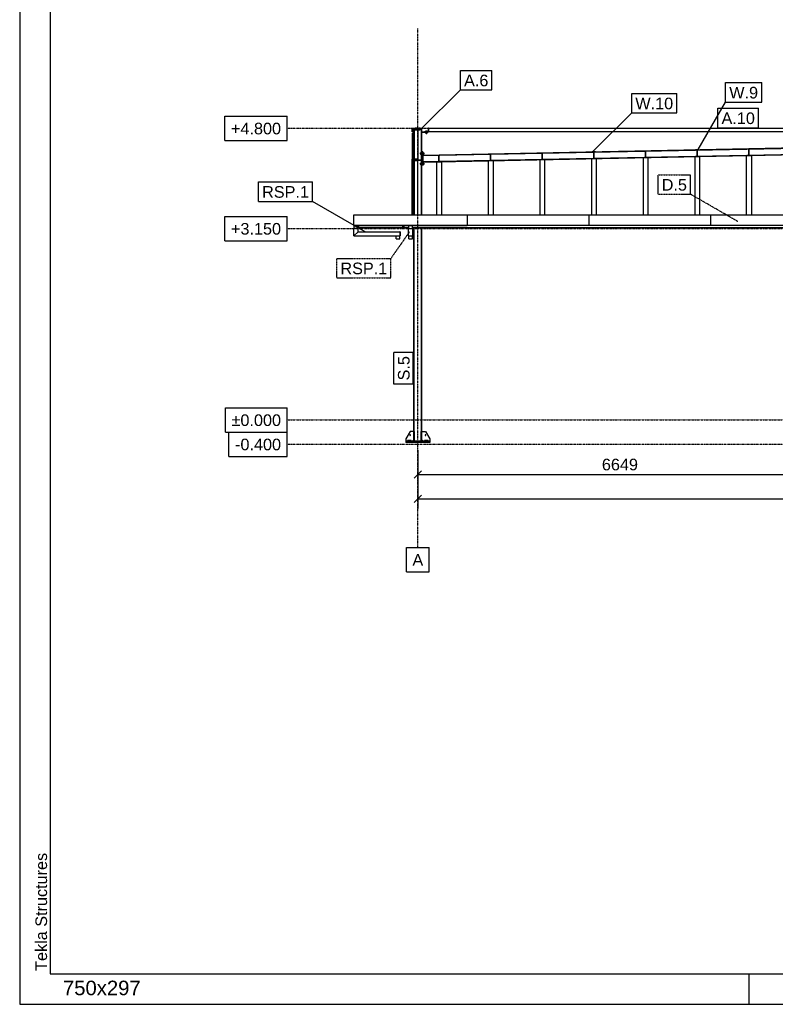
# Model space of a CAD drawing. Header units: millimetres. Extents: x 0 to 75000, y 0 to 29700.
# Tile 1 of 30: x 0 to 12431, y 0 to 16206. Entities that reach past the tile are written whole.
import ezdxf

# ---------------------------------------------------------------- set-up
doc = ezdxf.new("R2010")
doc.units = ezdxf.units.MM
doc.linetypes.add('DXK_LINE_DOT2', pattern=[3.9198, 1.9599, -1.9599])
doc.linetypes.add('DXK_LINE_DOT3', pattern=[5.9187, 2.979, -0.9799, 0.9799, -0.9799])
for name, color, linetype in [('TS_FORMATKA', 7, 'Continuous'), ('TS_INNE_OBIEKTY', 7, 'Continuous'), ('TS_LINIE_WIDOCZNE', 7, 'Continuous'), ('TS_OPISY', 7, 'Continuous'), ('TS_OPISY_LINIE', 7, 'Continuous'), ('TS_OPISY_RAMKA', 7, 'Continuous'), ('TS_WYMIARY', 7, 'Continuous'), ('TS_WYMIARY_TEKST', 7, 'Continuous')]:
    doc.layers.add(name, color=color, linetype=linetype)
doc.styles.add('Arial', font='ARIAL.TTF', dxfattribs={"height": 0.2})

# ---------------------------------------------------------------- blocks, each defined once
blk = doc.blocks.new('Unknown-305655500-1289')
at = {"layer": 'TS_FORMATKA', "color": 7, "linetype": 'Continuous'}
for p, q in [((0, 29700), (0, 0)), ((500, 29200), (500, 500)), ((500, 500), (74500, 500)), ((12000, 0), (12000, 500)), ((0, 0), (75000, 0))]:
    blk.add_line(p, q, dxfattribs=at)
at = {"layer": 'TS_FORMATKA', "color": 174, "linetype": 'Continuous', "style": 'Arial'}
blk.add_text('Tekla Structures', height=191.02, rotation=90, dxfattribs=at).set_placement((450, 550))
blk = doc.blocks.new('Unknown-305655500-13401')
at = {"layer": 'TS_FORMATKA', "color": 1, "style": 'Arial'}
blk.add_text('750x297', height=238.8, dxfattribs=at).set_placement((711, 150))
blk = doc.blocks.new('Part-305655500-6252 - 5231')
at = {"layer": 'TS_LINIE_WIDOCZNE', "color": 1, "linetype": 'Continuous'}
for p, q in [((6404, 12597), (6404, 12647)), ((6464, 12597), (6464, 12647)), ((6404, 12597), (6464, 12597))]:
    blk.add_line(p, q, dxfattribs=at)
blk = doc.blocks.new('Part-305655500-5380 - 5231')
at = {"layer": 'TS_LINIE_WIDOCZNE', "color": 1, "linetype": 'Continuous'}
for p, q in [((6484, 14409), (6492, 14409)), ((6484, 12995), (6484, 14409)), ((6492, 12995), (6492, 14409)), ((6608, 14409), (6617, 14409)), ((6608, 12995), (6608, 14409)), ((6617, 12995), (6617, 14409)), ((6484, 9429), (6484, 12778)), ((6492, 9429), (6492, 12778)), ((6608, 9429), (6608, 12778)), ((6617, 9429), (6617, 12778))]:
    blk.add_line(p, q, dxfattribs=at)
blk = doc.blocks.new('Part-305655500-6209 - 5231')
at = {"layer": 'TS_LINIE_WIDOCZNE', "color": 1, "linetype": 'Continuous'}
for p, q in [((9363, 12995), (9363, 12817)), ((9363, 12995), (11363, 12995)), ((11363, 12995), (11363, 12817)), ((11363, 12820), (9363, 12820)), ((11363, 12817), (9363, 12817))]:
    blk.add_line(p, q, dxfattribs=at)
blk = doc.blocks.new('Part-305655500-5388 - 5231')
at = {"layer": 'TS_LINIE_WIDOCZNE', "color": 1, "linetype": 'Continuous'}
for p, q in [((6496, 9429), (6484, 9429)), ((6484, 9269), (6484, 9429)), ((6496, 9269), (6496, 9429)), ((6484, 9309), (6496, 9309)), ((6496, 9269), (6484, 9269))]:
    blk.add_line(p, q, dxfattribs=at)
blk = doc.blocks.new('Part-305655500-5382 - 5231')
at = {"layer": 'TS_LINIE_WIDOCZNE', "color": 1, "linetype": 'Continuous'}
for p, q in [((6750, 9269), (6350, 9269)), ((6350, 9269), (6350, 9249)), ((6750, 9249), (6350, 9249)), ((6750, 9269), (6750, 9249))]:
    blk.add_line(p, q, dxfattribs=at)
blk = doc.blocks.new('Part-305655500-6498 - 5231')
at = {"layer": 'TS_LINIE_WIDOCZNE', "color": 1, "linetype": 'Continuous'}
for p, q in [((6612, 14415), (6479, 14415)), ((6479, 14415), (6479, 14409)), ((6612, 14409), (6479, 14409)), ((6612, 14415), (6612, 14409))]:
    blk.add_line(p, q, dxfattribs=at)
blk = doc.blocks.new('Part-305655500-5392 - 5231')
at = {"layer": 'TS_LINIE_WIDOCZNE', "color": 1, "linetype": 'Continuous'}
for p, q in [((6720, 9281), (6660, 9281)), ((6660, 9281), (6660, 9269)), ((6720, 9269), (6720, 9281))]:
    blk.add_line(p, q, dxfattribs=at)
blk = doc.blocks.new('Part-305655500-6255 - 5231')
at = {"layer": 'TS_LINIE_WIDOCZNE', "color": 1, "linetype": 'Continuous'}
for p, q in [((6194, 12597), (6194, 12647)), ((6254, 12597), (6254, 12647)), ((6194, 12597), (6254, 12597))]:
    blk.add_line(p, q, dxfattribs=at)
blk = doc.blocks.new('Part-305655500-6389 - 5231')
at = {"layer": 'TS_LINIE_WIDOCZNE', "color": 1, "linetype": 'Continuous'}
blk.add_line((6454, 13883), (6454, 13913), dxfattribs=at)
blk = doc.blocks.new('Part-305655500-6395 - 5231')
at = {"layer": 'TS_LINIE_WIDOCZNE', "color": 1, "linetype": 'Continuous'}
blk.add_line((6464, 12774), (6484, 12774), dxfattribs=at)
blk = doc.blocks.new('Part-305655500-6568 - 5231')
at = {"layer": 'TS_LINIE_WIDOCZNE', "color": 1, "linetype": 'Continuous'}
for p, q in [((11996, 13979), (11994, 14075)), ((11994, 14075), (12000, 14075)), ((11996, 13979), (12002, 13979)), ((12002, 13979), (12000, 14075))]:
    blk.add_line(p, q, dxfattribs=at)
blk = doc.blocks.new('Bolt-305655500-5406 - 5231')
at = {"layer": 'TS_INNE_OBIEKTY', "color": 1, "linetype": 'Continuous'}
for start, end in [(90, 270), (90, 270), (270, 90), (270, 90)]:
    blk.add_arc((6677, 9369), 7, start, end, dxfattribs=at)
blk = doc.blocks.new('Part-305655500-5474 - 5231')
at = {"layer": 'TS_LINIE_WIDOCZNE', "color": 1, "linetype": 'Continuous'}
for p, q in [((6317, 12817), (6317, 12784)), ((13191, 12784), (13191, 12817)), ((6317, 12784), (6404, 12784)), ((6464, 12784), (13191, 12784))]:
    blk.add_line(p, q, dxfattribs=at)
blk = doc.blocks.new('Part-305655500-5383 - 5231')
at = {"layer": 'TS_LINIE_WIDOCZNE', "color": 1, "linetype": 'Continuous'}
for p, q in [((6424, 9429), (6354, 9309)), ((6484, 9429), (6424, 9429)), ((6354, 9309), (6354, 9269)), ((6464, 9269), (6484, 9289))]:
    blk.add_line(p, q, dxfattribs=at)
blk = doc.blocks.new('Part-305655500-5385 - 5231')
at = {"layer": 'TS_LINIE_WIDOCZNE', "color": 1, "linetype": 'Continuous'}
for p, q in [((6617, 9429), (6677, 9429)), ((6677, 9429), (6747, 9309)), ((6637, 9269), (6617, 9289)), ((6747, 9309), (6747, 9269))]:
    blk.add_line(p, q, dxfattribs=at)
blk = doc.blocks.new('Part-305655500-5387 - 5231')
at = {"layer": 'TS_LINIE_WIDOCZNE', "color": 1, "linetype": 'Continuous'}
for p, q in [((6617, 9429), (6605, 9429)), ((6605, 9269), (6605, 9429)), ((6617, 9269), (6617, 9429)), ((6605, 9309), (6617, 9309)), ((6617, 9269), (6605, 9269))]:
    blk.add_line(p, q, dxfattribs=at)
blk = doc.blocks.new('Part-305655500-5391 - 5231')
at = {"layer": 'TS_LINIE_WIDOCZNE', "color": 1, "linetype": 'Continuous'}
for p, q in [((6440, 9281), (6380, 9281)), ((6380, 9281), (6380, 9269)), ((6440, 9269), (6440, 9281))]:
    blk.add_line(p, q, dxfattribs=at)
blk = doc.blocks.new('Bolt-305655500-5401 - 5231')
at = {"layer": 'TS_INNE_OBIEKTY', "color": 1, "linetype": 'Continuous'}
for start, end in [(108, 288), (108, 288), (288, 108), (288, 108)]:
    blk.add_arc((6424, 9369), 7, start, end, dxfattribs=at)
blk = doc.blocks.new('Part-305655500-5409 - 5231')
at = {"layer": 'TS_LINIE_WIDOCZNE', "color": 1, "linetype": 'Continuous'}
for p, q in [((6454, 14359), (6454, 14419)), ((6454, 14419), (6614, 14419)), ((6458, 14359), (6454, 14359)), ((6610, 14415), (6458, 14415)), ((6458, 14415), (6458, 14359)), ((6610, 14419), (6610, 14415)), ((6614, 14419), (6614, 14409))]:
    blk.add_line(p, q, dxfattribs=at)
blk = doc.blocks.new('Part-305655500-5413 - 5231')
at = {"layer": 'TS_LINIE_WIDOCZNE', "color": 1, "linetype": 'Continuous'}
for p, q in [((6728, 14359), (6728, 14419)), ((6728, 14419), (13094, 14419)), ((13094, 14359), (6728, 14359)), ((13024, 14359), (13024, 14419)), ((13094, 14415), (13024, 14415)), ((13094, 14419), (13094, 14415)), ((13094, 14409), (13094, 14359))]:
    blk.add_line(p, q, dxfattribs=at)
blk = doc.blocks.new('Part-305655500-6200 - 5231')
at = {"layer": 'TS_LINIE_WIDOCZNE', "color": 1, "linetype": 'Continuous'}
for p, q in [((6301, 12784), (6301, 12817)), ((6309, 12817), (6309, 12784)), ((6309, 12784), (6301, 12784))]:
    blk.add_line(p, q, dxfattribs=at)
blk = doc.blocks.new('Part-305655500-6254 - 5231')
at = {"layer": 'TS_LINIE_WIDOCZNE', "color": 1, "linetype": 'Continuous'}
for p, q in [((5499, 12647), (5499, 12767)), ((5569, 12767), (5499, 12767)), ((5569, 12717), (5499, 12647)), ((5569, 12717), (5569, 12767))]:
    blk.add_line(p, q, dxfattribs=at)
blk = doc.blocks.new('Part-305655500-5556 - 5231')
at = {"layer": 'TS_LINIE_WIDOCZNE', "color": 1, "linetype": 'Continuous'}
for p, q in [((8565, 13902), (8635, 13903)), ((8565, 12995), (8565, 13902)), ((8635, 13903), (8635, 12995))]:
    blk.add_line(p, q, dxfattribs=at)
blk = doc.blocks.new('Part-305655500-6654 - 5231')
at = {"layer": 'TS_LINIE_WIDOCZNE', "color": 1, "linetype": 'Continuous'}
for p, q in [((6459, 14339), (6454, 14339)), ((6454, 14339), (6454, 13913)), ((6459, 14339), (6459, 13913)), ((6459, 13913), (6454, 13913))]:
    blk.add_line(p, q, dxfattribs=at)
blk = doc.blocks.new('Part-305655500-5743 - 5231')
at = {"layer": 'TS_LINIE_WIDOCZNE', "color": 1, "linetype": 'Continuous'}
for p, q in [((9415, 13919), (9485, 13920)), ((9415, 12995), (9415, 13919)), ((9485, 13920), (9485, 12995))]:
    blk.add_line(p, q, dxfattribs=at)
blk = doc.blocks.new('Part-305655500-5686 - 5231')
at = {"layer": 'TS_LINIE_WIDOCZNE', "color": 1, "linetype": 'Continuous'}
for p, q in [((6860, 13867), (6940, 13869)), ((6860, 12995), (6860, 13867)), ((6940, 13869), (6940, 12995))]:
    blk.add_line(p, q, dxfattribs=at)
blk = doc.blocks.new('Part-305655500-5722 - 5231')
at = {"layer": 'TS_LINIE_WIDOCZNE', "color": 1, "linetype": 'Continuous'}
for p, q in [((7710, 13884), (7790, 13886)), ((7710, 12995), (7710, 13884)), ((7790, 13886), (7790, 12995))]:
    blk.add_line(p, q, dxfattribs=at)
blk = doc.blocks.new('Part-305655500-6630 - 5231')
at = {"layer": 'TS_LINIE_WIDOCZNE', "color": 1, "linetype": 'Continuous'}
for p, q in [((6617, 12774), (6617, 12778)), ((6633, 12774), (6617, 12774)), ((6633, 12784), (6633, 12774))]:
    blk.add_line(p, q, dxfattribs=at)
blk = doc.blocks.new('Part-305655500-5763 - 5231')
at = {"layer": 'TS_LINIE_WIDOCZNE', "color": 1, "linetype": 'Continuous'}
for p, q in [((10265, 13936), (10335, 13937)), ((10265, 12995), (10265, 13936)), ((10335, 13937), (10335, 12995))]:
    blk.add_line(p, q, dxfattribs=at)
blk = doc.blocks.new('Part-305655500-5783 - 5231')
at = {"layer": 'TS_LINIE_WIDOCZNE', "color": 1, "linetype": 'Continuous'}
for p, q in [((11114, 13953), (11184, 13954)), ((11114, 12995), (11114, 13953)), ((11184, 13954), (11184, 12995))]:
    blk.add_line(p, q, dxfattribs=at)
blk = doc.blocks.new('Part-305655500-5803 - 5231')
at = {"layer": 'TS_LINIE_WIDOCZNE', "color": 1, "linetype": 'Continuous'}
for p, q in [((11959, 13970), (12039, 13971)), ((11959, 12995), (11959, 13970)), ((12039, 13971), (12039, 12995))]:
    blk.add_line(p, q, dxfattribs=at)
blk = doc.blocks.new('GridLine-305655500-6920 - 5231')
at = {"layer": 'TS_INNE_OBIEKTY', "color": 4, "linetype": 'Continuous'}
for p, q in [((3443, 9419), (4399, 9419)), ((3443, 9019), (3443, 9419)), ((4399, 9019), (4399, 9419)), ((3443, 9019), (4399, 9019))]:
    blk.add_line(p, q, dxfattribs=at)
at = {"layer": 'TS_INNE_OBIEKTY', "color": 4, "linetype": 'DXK_LINE_DOT3'}
blk.add_line((4399, 9219), (32501, 9219), dxfattribs=at)
at = {"layer": 'TS_INNE_OBIEKTY', "color": 2, "linetype": 'Continuous', "style": 'Arial'}
blk.add_text('-0.400', height=191, dxfattribs=at).set_placement((3543, 9119))
blk = doc.blocks.new('GridLine-305655500-6914 - 5231')
at = {"layer": 'TS_INNE_OBIEKTY', "color": 4, "linetype": 'DXK_LINE_DOT3'}
blk.add_line((6550, 7519), (6550, 16059), dxfattribs=at)
at = {"layer": 'TS_INNE_OBIEKTY', "color": 4, "linetype": 'Continuous'}
for p, q in [((6361, 7519), (6739, 7519)), ((6361, 7119), (6361, 7519)), ((6739, 7119), (6739, 7519)), ((6361, 7119), (6739, 7119))]:
    blk.add_line(p, q, dxfattribs=at)
at = {"layer": 'TS_INNE_OBIEKTY', "color": 2, "linetype": 'Continuous', "style": 'Arial'}
blk.add_text('A', height=191, dxfattribs=at).set_placement((6461, 7219))
blk = doc.blocks.new('GridLine-305655500-6922 - 5231')
at = {"layer": 'TS_INNE_OBIEKTY', "color": 4, "linetype": 'Continuous'}
for p, q in [((3376, 12969), (4399, 12969)), ((3376, 12569), (3376, 12969)), ((4399, 12569), (4399, 12969)), ((3376, 12569), (4399, 12569))]:
    blk.add_line(p, q, dxfattribs=at)
at = {"layer": 'TS_INNE_OBIEKTY', "color": 4, "linetype": 'DXK_LINE_DOT3'}
blk.add_line((4399, 12769), (32501, 12769), dxfattribs=at)
at = {"layer": 'TS_INNE_OBIEKTY', "color": 2, "linetype": 'Continuous', "style": 'Arial'}
blk.add_text('+3.150', height=191, dxfattribs=at).set_placement((3476, 12669))
blk = doc.blocks.new('Part-305655500-6201 - 5231')
at = {"layer": 'TS_LINIE_WIDOCZNE', "color": 1, "linetype": 'Continuous'}
for p, q in [((6309, 12784), (6309, 12817)), ((6317, 12817), (6317, 12784)), ((6317, 12784), (6309, 12784))]:
    blk.add_line(p, q, dxfattribs=at)
blk = doc.blocks.new('Part-305655500-6278 - 5231')
at = {"layer": 'TS_LINIE_WIDOCZNE', "color": 1, "linetype": 'Continuous'}
for p, q in [((9420, 14036), (9475, 14037)), ((9420, 14033), (9420, 14036)), ((9475, 14037), (9475, 14034))]:
    blk.add_line(p, q, dxfattribs=at)
blk = doc.blocks.new('Part-305655500-6230 - 5231')
at = {"layer": 'TS_LINIE_WIDOCZNE', "color": 1, "linetype": 'Continuous'}
for p, q in [((11363, 12995), (11363, 12817)), ((11363, 12995), (13363, 12995)), ((13363, 12995), (13363, 12820)), ((13363, 12820), (11363, 12820)), ((13363, 12817), (11363, 12817)), ((13363, 12820), (13363, 12817))]:
    blk.add_line(p, q, dxfattribs=at)
blk = doc.blocks.new('Part-305655500-6211 - 5231')
at = {"layer": 'TS_LINIE_WIDOCZNE', "color": 1, "linetype": 'Continuous'}
for p, q in [((5499, 12820), (5499, 12995)), ((5500, 12818), (5499, 12820)), ((5502, 12817), (5500, 12818))]:
    blk.add_line(p, q, dxfattribs=at)
blk = doc.blocks.new('Part-305655500-6664 - 5231')
at = {"layer": 'TS_LINIE_WIDOCZNE', "color": 1, "linetype": 'Continuous'}
for p, q in [((8872, 12778), (8872, 12784)), ((9042, 12778), (8872, 12778)), ((9042, 12784), (9042, 12778))]:
    blk.add_line(p, q, dxfattribs=at)
blk = doc.blocks.new('Part-305655500-6251 - 5231')
at = {"layer": 'TS_LINIE_WIDOCZNE', "color": 1, "linetype": 'Continuous'}
for p, q in [((6399, 12647), (6399, 12767)), ((6399, 12767), (6469, 12767)), ((6399, 12647), (6469, 12647)), ((6469, 12647), (6469, 12767))]:
    blk.add_line(p, q, dxfattribs=at)
blk = doc.blocks.new('Part-305655500-6656 - 5231')
at = {"layer": 'TS_LINIE_WIDOCZNE', "color": 1, "linetype": 'Continuous'}
for p, q in [((6619, 12778), (6464, 12778)), ((6619, 12784), (6619, 12778))]:
    blk.add_line(p, q, dxfattribs=at)
blk = doc.blocks.new('Part-305655500-6215 - 5231')
at = {"layer": 'TS_LINIE_WIDOCZNE', "color": 1, "linetype": 'Continuous'}
for p, q in [((5499, 12820), (5499, 12995)), ((5499, 12995), (7363, 12995)), ((7363, 12995), (7363, 12820)), ((5499, 12820), (5500, 12818)), ((7363, 12820), (5499, 12820)), ((5500, 12818), (5502, 12817)), ((5502, 12817), (7363, 12817)), ((7363, 12820), (7363, 12817))]:
    blk.add_line(p, q, dxfattribs=at)
blk = doc.blocks.new('Part-305655500-6140 - 5231')
at = {"layer": 'TS_LINIE_WIDOCZNE', "color": 1, "linetype": 'Continuous'}
for p, q in [((6633, 13977), (13067, 14106)), ((13067, 14098), (13067, 14106)), ((6633, 13969), (13067, 14098)), ((6633, 13871), (13067, 14000)), ((6633, 13863), (13067, 13992)), ((6633, 13977), (6633, 13969)), ((13067, 13992), (13067, 14000)), ((6633, 13863), (6633, 13871))]:
    blk.add_line(p, q, dxfattribs=at)
blk = doc.blocks.new('Part-305655500-6207 - 5231')
at = {"layer": 'TS_LINIE_WIDOCZNE', "color": 1, "linetype": 'Continuous'}
blk.add_line((6399, 12647), (6469, 12647), dxfattribs=at)
blk = doc.blocks.new('Part-305655500-6177 - 5231')
at = {"layer": 'TS_LINIE_WIDOCZNE', "color": 1, "linetype": 'Continuous'}
for p, q in [((5574, 12817), (5574, 12784)), ((6301, 12784), (6301, 12817)), ((5574, 12784), (6301, 12784))]:
    blk.add_line(p, q, dxfattribs=at)
blk = doc.blocks.new('Part-305655500-6205 - 5231')
at = {"layer": 'TS_LINIE_WIDOCZNE', "color": 1, "linetype": 'Continuous'}
for p, q in [((7363, 12995), (7363, 12817)), ((7363, 12995), (9363, 12995)), ((9363, 12995), (9363, 12817)), ((9363, 12820), (7363, 12820)), ((9363, 12817), (7363, 12817))]:
    blk.add_line(p, q, dxfattribs=at)
blk = doc.blocks.new('Part-305655500-6208 - 5231')
at = {"layer": 'TS_LINIE_WIDOCZNE', "color": 1, "linetype": 'Continuous'}
for p, q in [((5569, 12717), (5499, 12647)), ((5499, 12647), (6254, 12647)), ((5569, 12717), (6254, 12717)), ((6254, 12717), (6254, 12647))]:
    blk.add_line(p, q, dxfattribs=at)
blk = doc.blocks.new('Part-305655500-6220 - 5231')
at = {"layer": 'TS_LINIE_WIDOCZNE', "color": 1, "linetype": 'Continuous'}
for p, q in [((6404, 12767), (6404, 12817)), ((6464, 12767), (6464, 12817))]:
    blk.add_line(p, q, dxfattribs=at)
blk = doc.blocks.new('Part-305655500-6221 - 5231')
at = {"layer": 'TS_LINIE_WIDOCZNE', "color": 1, "linetype": 'Continuous'}
blk.add_line((5502, 12817), (5502, 12817), dxfattribs=at)
blk.add_line((5502, 12817), (5502, 12817), dxfattribs=at)
blk = doc.blocks.new('Part-305655500-6253 - 5231')
at = {"layer": 'TS_LINIE_WIDOCZNE', "color": 1, "linetype": 'Continuous'}
for p, q in [((5504, 12767), (5504, 12817)), ((5564, 12767), (5564, 12817))]:
    blk.add_line(p, q, dxfattribs=at)
blk = doc.blocks.new('Part-305655500-6259 - 5231')
at = {"layer": 'TS_LINIE_WIDOCZNE', "color": 1, "linetype": 'Continuous'}
for p, q in [((6257, 12717), (6254, 12717)), ((6254, 12717), (6254, 12647)), ((6257, 12647), (6254, 12647)), ((6257, 12717), (6257, 12647))]:
    blk.add_line(p, q, dxfattribs=at)
blk = doc.blocks.new('Part-305655500-6279 - 5231')
at = {"layer": 'TS_LINIE_WIDOCZNE', "color": 1, "linetype": 'Continuous'}
for p, q in [((11120, 14070), (11175, 14071)), ((11120, 14067), (11120, 14070)), ((11175, 14068), (11175, 14071))]:
    blk.add_line(p, q, dxfattribs=at)
blk = doc.blocks.new('GridLine-305655500-6921 - 5231')
at = {"layer": 'TS_INNE_OBIEKTY', "color": 4, "linetype": 'Continuous'}
for p, q in [((3385, 9819), (4399, 9819)), ((3385, 9419), (3385, 9819)), ((4399, 9419), (4399, 9819)), ((3385, 9419), (4399, 9419))]:
    blk.add_line(p, q, dxfattribs=at)
at = {"layer": 'TS_INNE_OBIEKTY', "color": 4, "linetype": 'DXK_LINE_DOT3'}
blk.add_line((4399, 9619), (32501, 9619), dxfattribs=at)
at = {"layer": 'TS_INNE_OBIEKTY', "color": 2, "linetype": 'Continuous', "style": 'Arial'}
blk.add_text('±0.000', height=191, dxfattribs=at).set_placement((3485, 9519))
blk = doc.blocks.new('Part-305655500-6337 - 5231')
at = {"layer": 'TS_LINIE_WIDOCZNE', "color": 1, "linetype": 'Continuous'}
for p, q in [((6897, 13877), (6895, 13973)), ((6895, 13973), (6901, 13973)), ((6903, 13877), (6901, 13973)), ((6897, 13877), (6903, 13877))]:
    blk.add_line(p, q, dxfattribs=at)
blk = doc.blocks.new('Part-305655500-6340 - 5231')
at = {"layer": 'TS_LINIE_WIDOCZNE', "color": 1, "linetype": 'Continuous'}
for p, q in [((7747, 13894), (7745, 13990)), ((7745, 13990), (7751, 13990)), ((7753, 13894), (7751, 13990)), ((7747, 13894), (7753, 13894))]:
    blk.add_line(p, q, dxfattribs=at)
blk = doc.blocks.new('Part-305655500-6343 - 5231')
at = {"layer": 'TS_LINIE_WIDOCZNE', "color": 1, "linetype": 'Continuous'}
for p, q in [((8597, 13911), (8595, 14007)), ((8595, 14007), (8601, 14007)), ((8603, 13911), (8601, 14007)), ((8597, 13911), (8603, 13911))]:
    blk.add_line(p, q, dxfattribs=at)
blk = doc.blocks.new('Part-305655500-6495 - 5231')
at = {"layer": 'TS_LINIE_WIDOCZNE', "color": 1, "linetype": 'Continuous'}
for p, q in [((6662, 14359), (6662, 14365)), ((6662, 14365), (6722, 14365)), ((6662, 14359), (6722, 14359)), ((6722, 14359), (6722, 14365))]:
    blk.add_line(p, q, dxfattribs=at)
blk = doc.blocks.new('Part-305655500-6496 - 5231')
at = {"layer": 'TS_LINIE_WIDOCZNE', "color": 1, "linetype": 'Continuous'}
for p, q in [((6728, 14419), (6722, 14419)), ((6722, 14419), (6722, 14359)), ((6728, 14359), (6722, 14359)), ((6728, 14419), (6728, 14359))]:
    blk.add_line(p, q, dxfattribs=at)
blk = doc.blocks.new('Part-305655500-6497 - 5231')
at = {"layer": 'TS_LINIE_WIDOCZNE', "color": 1, "linetype": 'Continuous'}
for p, q in [((6617, 14353), (6617, 14359)), ((6617, 14359), (6722, 14359)), ((6617, 14353), (6722, 14353)), ((6722, 14353), (6722, 14359))]:
    blk.add_line(p, q, dxfattribs=at)
blk = doc.blocks.new('Bolt-305655500-6499 - 5231')
at = {"layer": 'TS_INNE_OBIEKTY', "color": 1, "linetype": 'Continuous'}
for p, q in [((6704, 14367), (6680, 14367)), ((6680, 14365), (6680, 14367)), ((6680, 14350), (6680, 14353)), ((6704, 14350), (6680, 14350)), ((6681, 14367), (6681, 14375)), ((6681, 14375), (6702, 14375)), ((6681, 14340), (6681, 14350)), ((6681, 14340), (6703, 14340)), ((6686, 14367), (6686, 14375)), ((6686, 14340), (6686, 14350)), ((6686, 14332), (6686, 14340)), ((6686, 14332), (6686, 14332)), ((6686, 14332), (6698, 14332)), ((6697, 14367), (6697, 14375)), ((6697, 14340), (6697, 14350)), ((6698, 14332), (6698, 14340)), ((6702, 14367), (6702, 14375)), ((6703, 14340), (6703, 14350)), ((6704, 14365), (6704, 14367)), ((6704, 14350), (6704, 14353))]:
    blk.add_line(p, q, dxfattribs=at)
blk = doc.blocks.new('Bolt-305655500-6500 - 5231')
at = {"layer": 'TS_INNE_OBIEKTY', "color": 1, "linetype": 'Continuous'}
for p, q in [((6510, 14421), (6510, 14429)), ((6510, 14429), (6528, 14429)), ((6519, 14421), (6519, 14429)), ((6528, 14421), (6528, 14429)), ((6570, 14421), (6570, 14429)), ((6570, 14429), (6588, 14429)), ((6579, 14421), (6579, 14429)), ((6588, 14421), (6588, 14429)), ((6531, 14421), (6507, 14421)), ((6507, 14419), (6507, 14421)), ((6531, 14419), (6531, 14421)), ((6591, 14421), (6567, 14421)), ((6567, 14419), (6567, 14421)), ((6591, 14419), (6591, 14421))]:
    blk.add_line(p, q, dxfattribs=at)
blk = doc.blocks.new('Bolt-305655500-6501 - 5231')
at = {"layer": 'TS_INNE_OBIEKTY', "color": 1, "linetype": 'Continuous'}
for p, q in [((6510, 14421), (6510, 14429)), ((6510, 14429), (6528, 14429)), ((6519, 14421), (6519, 14429)), ((6528, 14421), (6528, 14429)), ((6570, 14421), (6570, 14429)), ((6570, 14429), (6588, 14429)), ((6579, 14421), (6579, 14429)), ((6588, 14421), (6588, 14429)), ((6531, 14421), (6507, 14421)), ((6507, 14419), (6507, 14421)), ((6507, 14406), (6507, 14409)), ((6531, 14406), (6507, 14406)), ((6509, 14396), (6509, 14406)), ((6509, 14396), (6528, 14396)), ((6513, 14391), (6513, 14396)), ((6513, 14391), (6513, 14391)), ((6513, 14391), (6525, 14391)), ((6519, 14396), (6519, 14406)), ((6525, 14391), (6525, 14396)), ((6528, 14396), (6528, 14406)), ((6531, 14419), (6531, 14421)), ((6531, 14406), (6531, 14409)), ((6591, 14421), (6567, 14421)), ((6567, 14419), (6567, 14421)), ((6567, 14406), (6567, 14409)), ((6591, 14406), (6567, 14406)), ((6569, 14396), (6569, 14406)), ((6569, 14396), (6588, 14396)), ((6573, 14391), (6573, 14396)), ((6573, 14391), (6573, 14391)), ((6573, 14391), (6585, 14391)), ((6579, 14396), (6579, 14406)), ((6585, 14391), (6585, 14396)), ((6588, 14396), (6588, 14406)), ((6591, 14419), (6591, 14421)), ((6591, 14406), (6591, 14409))]:
    blk.add_line(p, q, dxfattribs=at)
blk = doc.blocks.new('Part-305655500-6555 - 5231')
at = {"layer": 'TS_LINIE_WIDOCZNE', "color": 1, "linetype": 'Continuous'}
for p, q in [((6633, 14030), (6617, 14030)), ((6617, 14030), (6617, 13810)), ((6633, 14030), (6633, 13810)), ((6633, 13810), (6617, 13810))]:
    blk.add_line(p, q, dxfattribs=at)
blk = doc.blocks.new('Bolt-305655500-6558 - 5231')
at = {"layer": 'TS_INNE_OBIEKTY', "color": 1, "linetype": 'Continuous'}
for p, q in [((6586, 14013), (6586, 13997)), ((6586, 14013), (6592, 14013)), ((6586, 13997), (6592, 13997)), ((6592, 14017), (6592, 13993)), ((6592, 14017), (6605, 14017)), ((6592, 14005), (6605, 14005)), ((6592, 13993), (6605, 13993)), ((6605, 14020), (6605, 13990)), ((6605, 14020), (6608, 14020)), ((6605, 13990), (6608, 13990)), ((6633, 14020), (6636, 14020)), ((6633, 13990), (6636, 13990)), ((6636, 14020), (6636, 13990)), ((6636, 14017), (6646, 14017)), ((6636, 14005), (6646, 14005)), ((6636, 13993), (6646, 13993)), ((6646, 14017), (6646, 13993)), ((6586, 13843), (6586, 13827)), ((6586, 13843), (6592, 13843)), ((6586, 13827), (6592, 13827)), ((6592, 13847), (6592, 13823)), ((6592, 13847), (6605, 13847)), ((6592, 13835), (6605, 13835)), ((6592, 13823), (6605, 13823)), ((6605, 13850), (6605, 13820)), ((6605, 13850), (6608, 13850)), ((6605, 13820), (6608, 13820)), ((6633, 13850), (6636, 13850)), ((6633, 13820), (6636, 13820)), ((6636, 13850), (6636, 13820)), ((6636, 13847), (6646, 13847)), ((6636, 13835), (6646, 13835)), ((6636, 13823), (6646, 13823)), ((6646, 13847), (6646, 13823))]:
    blk.add_line(p, q, dxfattribs=at)
blk = doc.blocks.new('Part-305655500-6560 - 5231')
at = {"layer": 'TS_LINIE_WIDOCZNE', "color": 1, "linetype": 'Continuous'}
for p, q in [((9447, 13928), (9445, 14024)), ((9445, 14024), (9451, 14024)), ((9453, 13928), (9451, 14024)), ((9447, 13928), (9453, 13928))]:
    blk.add_line(p, q, dxfattribs=at)
blk = doc.blocks.new('Part-305655500-6563 - 5231')
at = {"layer": 'TS_LINIE_WIDOCZNE', "color": 1, "linetype": 'Continuous'}
for p, q in [((10296, 13945), (10295, 14041)), ((10295, 14041), (10301, 14041)), ((10296, 13945), (10302, 13945)), ((10302, 13945), (10301, 14041))]:
    blk.add_line(p, q, dxfattribs=at)
blk = doc.blocks.new('Part-305655500-6565 - 5231')
at = {"layer": 'TS_LINIE_WIDOCZNE', "color": 1, "linetype": 'Continuous'}
for p, q in [((11146, 13962), (11144, 14058)), ((11144, 14058), (11150, 14058)), ((11146, 13962), (11152, 13962)), ((11152, 13962), (11150, 14058))]:
    blk.add_line(p, q, dxfattribs=at)
blk = doc.blocks.new('Part-305655500-6725 - 5231')
at = {"layer": 'TS_LINIE_WIDOCZNE', "color": 1, "linetype": 'Continuous'}
for p, q in [((6034, 12778), (6034, 12784)), ((6034, 12778), (6034, 12784)), ((6139, 12778), (6034, 12778)), ((6139, 12784), (6139, 12778))]:
    blk.add_line(p, q, dxfattribs=at)
blk = doc.blocks.new('Part-305655500-6651 - 5231')
at = {"layer": 'TS_LINIE_WIDOCZNE', "color": 1, "linetype": 'Continuous'}
for p, q in [((6552, 13883), (6492, 13883)), ((6492, 13883), (6492, 12995)), ((6552, 12995), (6552, 13883))]:
    blk.add_line(p, q, dxfattribs=at)
blk = doc.blocks.new('Part-305655500-6652 - 5231')
at = {"layer": 'TS_LINIE_WIDOCZNE', "color": 1, "linetype": 'Continuous'}
for p, q in [((6552, 14389), (6492, 14389)), ((6492, 14389), (6492, 13913)), ((6552, 14389), (6552, 13913)), ((6552, 13913), (6492, 13913))]:
    blk.add_line(p, q, dxfattribs=at)
blk = doc.blocks.new('Part-305655500-6653 - 5231')
at = {"layer": 'TS_LINIE_WIDOCZNE', "color": 1, "linetype": 'Continuous'}
for p, q in [((6459, 13883), (6454, 13883)), ((6454, 13883), (6454, 12995)), ((6459, 12995), (6459, 13883))]:
    blk.add_line(p, q, dxfattribs=at)
blk = doc.blocks.new('Part-305655500-6660 - 5231')
at = {"layer": 'TS_LINIE_WIDOCZNE', "color": 1, "linetype": 'Continuous'}
for p, q in [((7552, 12778), (7552, 12784)), ((7722, 12778), (7552, 12778)), ((7722, 12784), (7722, 12778))]:
    blk.add_line(p, q, dxfattribs=at)
blk = doc.blocks.new('Part-305655500-6667 - 5231')
at = {"layer": 'TS_LINIE_WIDOCZNE', "color": 1, "linetype": 'Continuous'}
for p, q in [((10192, 12778), (10192, 12784)), ((10362, 12778), (10192, 12778)), ((10362, 12784), (10362, 12778))]:
    blk.add_line(p, q, dxfattribs=at)
blk = doc.blocks.new('Part-305655500-6670 - 5231')
at = {"layer": 'TS_LINIE_WIDOCZNE', "color": 1, "linetype": 'Continuous'}
for p, q in [((11512, 12778), (11512, 12784)), ((11682, 12778), (11512, 12778)), ((11682, 12784), (11682, 12778))]:
    blk.add_line(p, q, dxfattribs=at)
blk = doc.blocks.new('Part-305655500-6807 - 5231')
at = {"layer": 'TS_LINIE_WIDOCZNE', "color": 1, "linetype": 'Continuous'}
for p, q in [((6493, 13886), (6493, 13894)), ((6607, 13894), (6493, 13894)), ((6607, 13886), (6493, 13886)), ((6607, 13886), (6607, 13894))]:
    blk.add_line(p, q, dxfattribs=at)
blk = doc.blocks.new('Part-305655500-6905 - 5231')
at = {"layer": 'TS_LINIE_WIDOCZNE', "color": 1, "linetype": 'Continuous'}
for p, q in [((6484, 13883), (6459, 13883)), ((6459, 13883), (6459, 12995))]:
    blk.add_line(p, q, dxfattribs=at)
blk = doc.blocks.new('Part-305655500-6906 - 5231')
at = {"layer": 'TS_LINIE_WIDOCZNE', "color": 1, "linetype": 'Continuous'}
for p, q in [((6484, 14339), (6459, 14339)), ((6459, 14339), (6459, 13913)), ((6459, 13913), (6484, 13913))]:
    blk.add_line(p, q, dxfattribs=at)
blk = doc.blocks.new('GridLine-305655500-6923 - 5231')
at = {"layer": 'TS_INNE_OBIEKTY', "color": 4, "linetype": 'Continuous'}
for p, q in [((3376, 14619), (4399, 14619)), ((3376, 14219), (3376, 14619)), ((4399, 14219), (4399, 14619)), ((3376, 14219), (4399, 14219))]:
    blk.add_line(p, q, dxfattribs=at)
at = {"layer": 'TS_INNE_OBIEKTY', "color": 4, "linetype": 'DXK_LINE_DOT3'}
blk.add_line((4399, 14419), (32501, 14419), dxfattribs=at)
at = {"layer": 'TS_INNE_OBIEKTY', "color": 2, "linetype": 'Continuous', "style": 'Arial'}
blk.add_text('+4.800', height=191, dxfattribs=at).set_placement((3476, 14319))
blk = doc.blocks.new('StraightDimension-305655500-6935 - 5231')
at = {"layer": 'TS_WYMIARY', "color": 174, "linetype": 'Continuous'}
for p, q in [((6550, 9119), (6550, 8159)), ((6610, 8379), (6490, 8259)), ((6550, 8319), (31121, 8319))]:
    blk.add_line(p, q, dxfattribs=at)
blk = doc.blocks.new('StraightDimension-305655500-6929 - 5231')
at = {"layer": 'TS_WYMIARY', "color": 174, "linetype": 'Continuous'}
for p, q in [((6550, 9119), (6550, 8559)), ((13199, 9119), (13199, 8559)), ((6610, 8779), (6490, 8659)), ((13139, 8659), (13259, 8779)), ((6550, 8719), (13199, 8719))]:
    blk.add_line(p, q, dxfattribs=at)
at = {"color": 0}
blk.add_wipeout([(10211, 8749), (10211, 9029), (9538, 9029), (9538, 8749)], dxfattribs=at).dxf.layer = 'TS_WYMIARY'
at = {"layer": 'TS_WYMIARY_TEKST', "color": 96, "style": 'Arial'}
blk.add_text('6649', height=191, dxfattribs=at).set_placement((9578, 8789))
blk = doc.blocks.new('Mark-305655500-10459 - 5231')
blk.add_wipeout([(6046, 12017), (6046, 12217), (5276, 12217), (5276, 12017)]).dxf.layer = 'TS_OPISY_LINIE'
blk.add_wipeout([(6046, 12017), (6046, 12217), (5276, 12217), (5276, 12017)]).dxf.layer = 'TS_OPISY_LINIE'
at = {"layer": 'TS_OPISY_LINIE', "linetype": 'DXK_LINE_DOT2'}
blk.add_line((6413, 12716), (6106, 12277), dxfattribs=at)
at = {"layer": 'TS_OPISY_RAMKA', "linetype": 'DXK_LINE_DOT2'}
for p, q in [((5216, 12277), (6106, 12277)), ((5216, 11957), (5216, 12277)), ((6106, 11957), (6106, 12277)), ((5216, 11957), (6106, 11957))]:
    blk.add_line(p, q, dxfattribs=at)
at = {"layer": 'TS_OPISY', "style": 'Arial'}
blk.add_text('RSP.1', height=191, dxfattribs=at).set_placement((5276, 12017))
blk = doc.blocks.new('Mark-305655500-10462 - 5231')
blk.add_wipeout([(10750, 14732), (10750, 14932), (10128, 14932), (10128, 14732)]).dxf.layer = 'TS_OPISY_LINIE'
blk.add_wipeout([(10750, 14732), (10750, 14932), (10128, 14932), (10128, 14732)]).dxf.layer = 'TS_OPISY_LINIE'
at = {"layer": 'TS_OPISY_LINIE', "linetype": 'Continuous'}
blk.add_line((9431, 14036), (10068, 14672), dxfattribs=at)
at = {"layer": 'TS_OPISY_RAMKA', "linetype": 'Continuous'}
for p, q in [((10068, 14992), (10810, 14992)), ((10068, 14672), (10068, 14992)), ((10810, 14672), (10810, 14992)), ((10068, 14672), (10810, 14672))]:
    blk.add_line(p, q, dxfattribs=at)
at = {"layer": 'TS_OPISY', "style": 'Arial'}
blk.add_text('W.10', height=191, dxfattribs=at).set_placement((10128, 14732))
blk = doc.blocks.new('Mark-305655500-10451 - 5231')
blk.add_wipeout([(12094, 14489), (12094, 14689), (11546, 14689), (11546, 14489)]).dxf.layer = 'TS_OPISY_LINIE'
blk.add_wipeout([(12094, 14489), (12094, 14689), (11546, 14689), (11546, 14489)]).dxf.layer = 'TS_OPISY_LINIE'
at = {"layer": 'TS_OPISY_RAMKA', "linetype": 'Continuous'}
for p, q in [((11486, 14749), (12154, 14749)), ((11486, 14429), (11486, 14749)), ((12154, 14429), (12154, 14749)), ((11486, 14429), (12154, 14429))]:
    blk.add_line(p, q, dxfattribs=at)
at = {"layer": 'TS_OPISY', "style": 'Arial'}
blk.add_text('A.10', height=191, dxfattribs=at).set_placement((11546, 14489))
blk = doc.blocks.new('Mark-305655500-10457 - 5231')
blk.add_wipeout([(10977, 13393), (10977, 13593), (10562, 13593), (10562, 13393)]).dxf.layer = 'TS_OPISY_LINIE'
blk.add_wipeout([(10977, 13393), (10977, 13593), (10562, 13593), (10562, 13393)]).dxf.layer = 'TS_OPISY_LINIE'
at = {"layer": 'TS_OPISY_LINIE', "linetype": 'DXK_LINE_DOT2'}
blk.add_line((11816, 12883), (11037, 13333), dxfattribs=at)
at = {"layer": 'TS_OPISY_RAMKA', "linetype": 'DXK_LINE_DOT2'}
for p, q in [((10502, 13653), (11037, 13653)), ((10502, 13333), (10502, 13653)), ((11037, 13333), (11037, 13653)), ((10502, 13333), (11037, 13333))]:
    blk.add_line(p, q, dxfattribs=at)
at = {"layer": 'TS_OPISY', "style": 'Arial'}
blk.add_text('D.5', height=191, dxfattribs=at).set_placement((10562, 13393))
blk = doc.blocks.new('Mark-305655500-10463 - 5231')
blk.add_wipeout([(12147, 14910), (12147, 15110), (11673, 15110), (11673, 14910)]).dxf.layer = 'TS_OPISY_LINIE'
blk.add_wipeout([(12147, 14910), (12147, 15110), (11673, 15110), (11673, 14910)]).dxf.layer = 'TS_OPISY_LINIE'
at = {"layer": 'TS_OPISY_LINIE', "linetype": 'Continuous'}
blk.add_line((11163, 14070), (11613, 14850), dxfattribs=at)
at = {"layer": 'TS_OPISY_RAMKA', "linetype": 'Continuous'}
for p, q in [((11613, 15170), (12207, 15170)), ((11613, 14850), (11613, 15170)), ((12207, 14850), (12207, 15170)), ((11613, 14850), (12207, 14850))]:
    blk.add_line(p, q, dxfattribs=at)
at = {"layer": 'TS_OPISY', "style": 'Arial'}
blk.add_text('W.9', height=191, dxfattribs=at).set_placement((11673, 14910))
blk = doc.blocks.new('Mark-305655500-10460 - 5231')
blk.add_wipeout([(4759, 13276), (4759, 13476), (3988, 13476), (3988, 13276)]).dxf.layer = 'TS_OPISY_LINIE'
blk.add_wipeout([(4759, 13276), (4759, 13476), (3988, 13476), (3988, 13276)]).dxf.layer = 'TS_OPISY_LINIE'
at = {"layer": 'TS_OPISY_LINIE', "linetype": 'Continuous'}
blk.add_line((5685, 12716), (4819, 13216), dxfattribs=at)
at = {"layer": 'TS_OPISY_RAMKA', "linetype": 'Continuous'}
for p, q in [((3928, 13536), (4819, 13536)), ((3928, 13216), (3928, 13536)), ((4819, 13216), (4819, 13536)), ((3928, 13216), (4819, 13216))]:
    blk.add_line(p, q, dxfattribs=at)
at = {"layer": 'TS_OPISY', "style": 'Arial'}
blk.add_text('RSP.1', height=191, dxfattribs=at).set_placement((3988, 13276))
blk = doc.blocks.new('Mark-305655500-10446 - 5231')
blk.add_wipeout([(6414, 10669), (6214, 10669), (6214, 10269), (6414, 10269)]).dxf.layer = 'TS_OPISY_LINIE'
blk.add_wipeout([(6414, 10669), (6214, 10669), (6214, 10269), (6414, 10269)]).dxf.layer = 'TS_OPISY_LINIE'
at = {"layer": 'TS_OPISY_RAMKA', "linetype": 'Continuous'}
for p, q in [((6154, 10209), (6154, 10729)), ((6474, 10729), (6154, 10729)), ((6474, 10209), (6474, 10729)), ((6474, 10209), (6154, 10209))]:
    blk.add_line(p, q, dxfattribs=at)
at = {"layer": 'TS_OPISY', "style": 'Arial'}
blk.add_text('S.5', height=191, rotation=90.0002, dxfattribs=at).set_placement((6414, 10269))
blk = doc.blocks.new('Mark-305655500-10447 - 5231')
blk.add_wipeout([(7710, 15110), (7710, 15310), (7310, 15310), (7310, 15110)]).dxf.layer = 'TS_OPISY_LINIE'
blk.add_wipeout([(7710, 15110), (7710, 15310), (7310, 15310), (7310, 15110)]).dxf.layer = 'TS_OPISY_LINIE'
at = {"layer": 'TS_OPISY_LINIE', "linetype": 'Continuous'}
blk.add_line((6613, 14414), (7250, 15050), dxfattribs=at)
at = {"layer": 'TS_OPISY_RAMKA', "linetype": 'Continuous'}
for p, q in [((7250, 15370), (7770, 15370)), ((7250, 15050), (7250, 15370)), ((7770, 15050), (7770, 15370)), ((7250, 15050), (7770, 15050))]:
    blk.add_line(p, q, dxfattribs=at)
at = {"layer": 'TS_OPISY', "style": 'Arial'}
blk.add_text('A.6', height=191, dxfattribs=at).set_placement((7310, 15110))

msp = doc.modelspace()

# ---------------------------------------------------------------- block references
for name in ['Unknown-305655500-1289', 'GridLine-305655500-6914 - 5231', 'GridLine-305655500-6923 - 5231', 'Bolt-305655500-6500 - 5231', 'Bolt-305655500-6501 - 5231', 'Part-305655500-5409 - 5231', 'Part-305655500-6654 - 5231', 'Part-305655500-6906 - 5231', 'Part-305655500-6498 - 5231', 'Part-305655500-5380 - 5231', 'Part-305655500-6652 - 5231', 'Part-305655500-6497 - 5231', 'Part-305655500-6495 - 5231', 'Bolt-305655500-6499 - 5231', 'Part-305655500-6496 - 5231', 'Part-305655500-5413 - 5231', 'Part-305655500-6140 - 5231', 'Bolt-305655500-6558 - 5231', 'Part-305655500-6555 - 5231', 'Part-305655500-6337 - 5231', 'Part-305655500-6340 - 5231', 'Part-305655500-6343 - 5231', 'Part-305655500-6278 - 5231', 'Part-305655500-6560 - 5231', 'Part-305655500-6563 - 5231', 'Part-305655500-5783 - 5231', 'Part-305655500-6279 - 5231', 'Part-305655500-6565 - 5231', 'Part-305655500-5803 - 5231', 'Part-305655500-6568 - 5231', 'Part-305655500-6389 - 5231', 'Part-305655500-6653 - 5231', 'Part-305655500-6905 - 5231', 'Part-305655500-6651 - 5231', 'Part-305655500-6807 - 5231', 'Part-305655500-5686 - 5231', 'Part-305655500-5722 - 5231', 'Part-305655500-5556 - 5231', 'Part-305655500-5743 - 5231', 'Part-305655500-5763 - 5231', 'GridLine-305655500-6922 - 5231', 'Part-305655500-6211 - 5231', 'Part-305655500-6215 - 5231', 'Part-305655500-6205 - 5231', 'Part-305655500-6209 - 5231', 'Part-305655500-6230 - 5231', 'Part-305655500-6221 - 5231', 'Part-305655500-6253 - 5231', 'Part-305655500-6177 - 5231', 'Part-305655500-6200 - 5231', 'Part-305655500-6201 - 5231', 'Part-305655500-5474 - 5231', 'Part-305655500-6220 - 5231', 'Part-305655500-6254 - 5231', 'Part-305655500-6208 - 5231', 'Part-305655500-6725 - 5231', 'Part-305655500-6255 - 5231', 'Part-305655500-6259 - 5231', 'Part-305655500-6251 - 5231', 'Part-305655500-6207 - 5231', 'Part-305655500-6252 - 5231', 'Part-305655500-6656 - 5231', 'Part-305655500-6395 - 5231', 'Part-305655500-6630 - 5231', 'Part-305655500-6660 - 5231', 'Part-305655500-6664 - 5231', 'Part-305655500-6667 - 5231', 'Part-305655500-6670 - 5231', 'GridLine-305655500-6921 - 5231', 'GridLine-305655500-6920 - 5231', 'Part-305655500-5383 - 5231', 'Part-305655500-5388 - 5231', 'Part-305655500-5387 - 5231', 'Part-305655500-5385 - 5231', 'Part-305655500-5382 - 5231', 'Part-305655500-5391 - 5231', 'Bolt-305655500-5401 - 5231', 'Part-305655500-5392 - 5231', 'Bolt-305655500-5406 - 5231', 'Unknown-305655500-13401']:
    msp.add_blockref(name, (0, 0))

# ---------------------------------------------------------------- next in the draw order: block references
for name in ['Mark-305655500-10447 - 5231', 'Mark-305655500-10462 - 5231', 'Mark-305655500-10451 - 5231', 'Mark-305655500-10457 - 5231', 'Mark-305655500-10459 - 5231', 'Mark-305655500-10446 - 5231', 'StraightDimension-305655500-6935 - 5231']:
    msp.add_blockref(name, (0, 0))

# ---------------------------------------------------------------- next in the draw order: block references
for name in ['Mark-305655500-10463 - 5231', 'Mark-305655500-10460 - 5231', 'StraightDimension-305655500-6929 - 5231']:
    msp.add_blockref(name, (0, 0))

doc.saveas('drawing.dxf')
